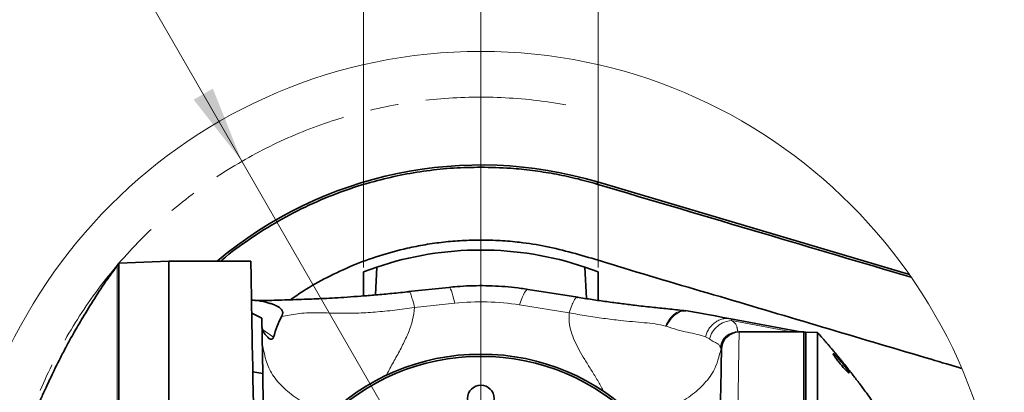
# Model space of a CAD drawing. Header units: millimetres. Extents: x 0 to 12429, y 0 to 8400.
# Tile 64 of 139: x 4090 to 4980, y 7035 to 7371. Entities that reach past the tile are written whole.
import ezdxf

# ---------------------------------------------------------------- set-up
doc = ezdxf.new("R2010")
doc.units = ezdxf.units.MM
doc.header["$LTSCALE"] = 20
doc.linetypes.add('CENTER', pattern=[10.16, 6.35, -1.27, 1.27, -1.27])
doc.styles.add('SLDTEXTSTYLE0', font='TXT', dxfattribs={"width": 0.605})
doc.dimstyles.new('SLDDIMSTYLE10', dxfattribs={"dimtxt": 70, "dimasz": 70, "dimexe": 0, "dimexo": 0.0625, "dimgap": 17.5, "dimtad": 0, "dimtih": 1, "dimtoh": 1, "dimdec": 1, "dimlfac": 0.5, "dimrnd": 1e-09, "dimzin": 12, "dimdsep": 46, "dimtxsty": 'SLDTEXTSTYLE0', "dimsah": 1, "dimcen": 0, "dimadec": 0, "dimazin": 3, "dimtfac": 1, "dimtofl": 0, "dimtmove": 0, "dimatfit": 3, "dimfxl": 1, "dimfrac": 2, "dimtolj": 1, "dimtzin": 12, "dimarcsym": 0})
doc.dimstyles.new('SLDDIMSTYLE11', dxfattribs={"dimtxt": 70, "dimasz": 70, "dimexe": 0, "dimexo": 0.0625, "dimgap": 17.5, "dimtad": 1, "dimdec": 1, "dimlfac": 0.5, "dimrnd": 1e-09, "dimzin": 12, "dimdsep": 46, "dimtxsty": 'SLDTEXTSTYLE0', "dimsah": 1, "dimcen": 0.09, "dimadec": 0, "dimazin": 3, "dimtfac": 1, "dimtmove": 0, "dimatfit": 0, "dimfxl": 1, "dimfrac": 2, "dimtolj": 1, "dimtzin": 12, "dimarcsym": 0})
doc.dimstyles.new('SLDDIMSTYLE9', dxfattribs={"dimtxt": 70, "dimasz": 70, "dimexe": 0, "dimexo": 0.0625, "dimgap": 17.5, "dimtad": 1, "dimdec": 1, "dimlfac": 0.5, "dimrnd": 1e-09, "dimzin": 12, "dimdsep": 46, "dimtxsty": 'SLDTEXTSTYLE0', "dimsah": 1, "dimcen": 0.09, "dimadec": 0, "dimazin": 3, "dimtfac": 1, "dimtofl": 0, "dimtmove": 0, "dimatfit": 3, "dimfxl": 1, "dimfrac": 2, "dimtolj": 1, "dimtzin": 12, "dimarcsym": 0})

# ---------------------------------------------------------------- blocks, each defined once
blk = doc.blocks.new('_D_66')
at = {"color": 7, "linetype": 'Continuous', "lineweight": 0}
for p, q in [((4183.84, 7428.69), (3138.26, 7428.69)), ((4290.65, 7243.69), (4183.84, 7428.69)), ((4506.65, 6869.57), (4290.65, 7243.69))]:
    blk.add_line(p, q, dxfattribs=at)
at = {"color": 7, "linetype": 'Continuous', "lineweight": 18}
blk.add_solid([(4290.65, 7243.69), (4264.31, 7309.31), (4246.99, 7299.31)], dxfattribs=at)
at = {"color": 7, "linetype": 'Continuous', "lineweight": 18, "char_height": 70, "attachment_point": 1, "style": 'SLDTEXTSTYLE0'}
for s, insert in [('R216', (3138.26, 7733.79)), ('Smallest circumscribed', (3138.26, 7626.36)), ('radius axis 4.', (3138.26, 7518.93))]:
    blk.add_mtext(s, dxfattribs=dict(at, insert=insert))
blk = doc.blocks.new('_D_67')
at = {"color": 7, "linetype": 'Continuous', "lineweight": 0}
for p, q in [((4400.65, 7147.79), (4400.65, 7803.38)), ((4506.65, 6873.57), (4506.65, 7803.38)), ((4400.65, 7773.38), (4175.81, 7773.38)), ((4506.65, 7773.38), (4400.65, 7773.38)), ((4506.65, 7773.38), (4626.65, 7773.38))]:
    blk.add_line(p, q, dxfattribs=at)
at = {"color": 7, "linetype": 'Continuous', "lineweight": 18}
for points in [[(4400.65, 7773.38), (4330.65, 7783.38), (4330.65, 7763.38)], [(4506.65, 7773.38), (4576.65, 7763.38), (4576.65, 7783.38)]]:
    blk.add_solid(points, dxfattribs=at)
at = {"color": 7, "linetype": 'Continuous', "lineweight": 18, "insert": (4175.81, 7863.62), "char_height": 70, "attachment_point": 1, "style": 'SLDTEXTSTYLE0'}
blk.add_mtext('53', dxfattribs=at)
blk = doc.blocks.new('SW_SYMBOL_HOLE_DEPTH')
at = {"color": 0, "linetype": 'Continuous', "lineweight": 18}
for p, q in [((0, 17500), (16000, 17500)), ((8000, 17500), (8000, 1500)), ((2000, 11100), (8000, 1500)), ((14000, 11100), (8000, 1500))]:
    blk.add_line(p, q, dxfattribs=at)
blk = doc.blocks.new('_D_68')
at = {"color": 7, "linetype": 'Continuous', "lineweight": 0}
for p, q in [((4400.65, 7147.79), (4400.65, 7943.38)), ((4612.65, 7147.79), (4612.65, 7943.38)), ((4400.65, 7913.38), (3512.88, 7913.38)), ((4400.65, 7913.38), (4612.65, 7913.38))]:
    blk.add_line(p, q, dxfattribs=at)
at = {"color": 7, "linetype": 'Continuous', "lineweight": 18}
for points in [[(4400.65, 7913.38), (4470.65, 7903.38), (4470.65, 7923.38)], [(4612.65, 7913.38), (4542.65, 7923.38), (4542.65, 7903.38)]]:
    blk.add_solid(points, dxfattribs=at)
at = {"color": 7, "linetype": 'Continuous', "lineweight": 18, "xscale": 0.0045117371, "yscale": 0.0045117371, "zscale": 0.0045117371}
blk.add_blockref('SW_SYMBOL_HOLE_DEPTH', (4074.14, 7923.5), dxfattribs=at)
at = {"color": 7, "linetype": 'Continuous', "lineweight": 18, "char_height": 70, "attachment_point": 1, "style": 'SLDTEXTSTYLE0'}
for s, insert in [('106', (3512.88, 8003.81)), ('(4x M12', (3699.54, 8003.81)), ('22)', (4170.83, 8003.81))]:
    blk.add_mtext(s, dxfattribs=dict(at, insert=insert))

msp = doc.modelspace()

# ---------------------------------------------------------------- linework, layer by layer
at = {"color": 8, "linetype": 'Continuous', "lineweight": 18}
for p, q in [((4612.059754, 7225.059821), (4611.486491, 7223.126485)), ((4506.651935, 7163.567616), (4506.651935, 7172.567679)), ((4506.651935, 7131.354167), (4506.651935, 7163.567616)), ((4177.926925, 7149.726464), (4177.938518, 7149.726702)), ((4483.032544, 7115.494563), (4446.632226, 7111.648394)), ((4586.501759, 7106.930329), (4541.639325, 7113.999201)), ((4787.486446, 7089.831664), (4733.176094, 7099.897458)), ((4309.147511, 7091.723277), (4319.237885, 7084.954335)), ((4674.337846, 7094.692065), (4673.7297, 7094.884946)), ((4739.24179, 7089.831664), (4739.485097, 7089.567496)), ((4742.298555, 7089.831664), (4787.486446, 7089.831664)), ((4713.280928, 7083.375766), (4709.731769, 7085.306956)), ((4723.60928, 7075.043751), (4723.171216, 7075.943305)), ((4723.60928, 7075.043751), (4723.954063, 7074.689223)), ((4724.217635, 7073.84689), (4723.954063, 7074.689223))]:
    msp.add_line(p, q, dxfattribs=at)
at = {"color": 7, "linetype": 'Continuous', "lineweight": 35}
for p, q in [((4894.119245, 7141.425683), (4612.059754, 7225.059821)), ((4179.405388, 7151.79093), (4179.39606, 7151.778056)), ((4179.431033, 7151.77901), (4179.431167, 7151.77901)), ((4179.431167, 7151.77901), (4224.651929, 7153.358056)), ((4224.651929, 7153.567626), (4298.694697, 7153.567626)), ((4224.651929, 6585.567547), (4224.651929, 7153.567626)), ((4400.651934, 7143.793656), (4400.651934, 7122.126176)), ((4411.364668, 7123.004986), (4412.682225, 7148.14551)), ((4600.621637, 7148.14551), (4602.11533, 7119.644477)), ((4612.651941, 7118.081643), (4612.651941, 7143.793656)), ((4477.778558, 7129.862382), (4441.378238, 7126.016213)), ((4441.401568, 7125.784947), (4441.778886, 7125.667168)), ((4594.284293, 7120.965554), (4549.421858, 7128.034665)), ((4594.249186, 7120.732142), (4593.692702, 7120.658232)), ((4299.515058, 7106.569125), (4308.595974, 7101.933314)), ((4692.069572, 7108.59759), (4690.221739, 7108.616425)), ((4694.76242, 7108.388259), (4692.09848, 7108.819319)), ((4309.465301, 7052.12958), (4308.595974, 7101.933314)), ((4732.564729, 7101.44551), (4795.567763, 7089.768483)), ((4798.651945, 7089.567496), (4740.215194, 7089.567496)), ((4795.516294, 7089.754893), (4796.651941, 7089.618279)), ((4798.651945, 6649.567558), (4798.651945, 7089.567496)), ((4800.65192, 7089.497639), (4798.651945, 7089.357926)), ((4800.65192, 7089.497639), (4800.65192, 6649.637415)), ((4811.038118, 7089.135005), (4800.65192, 7089.497639)), ((4300.508555, 7053.708865), (4300.437805, 7053.70505)), ((4309.465301, 7052.12958), (4300.508555, 7053.708865)), ((4300.508555, 7053.708865), (4300.508555, 7049.651457))]:
    msp.add_line(p, q, dxfattribs=at)
at = {"color": 8, "linetype": 'Continuous', "lineweight": 18, "flags": 128}
for points in [[(4506.651935, 7238.33759), (4506.651823, 7233.236863), (4506.651681, 7228.151156), (4506.651629, 7223.082377), (4506.651704, 7218.031718), (4506.651845, 7213.000132), (4506.651935, 7207.987858), (4506.65151, 7196.045949), (4506.651503, 7184.242799), (4506.651935, 7172.567679)], [(4179.431033, 7151.77901), (4178.595227, 7150.629832), (4177.938518, 7149.726702)], [(4477.778558, 7129.862382), (4478.018273, 7129.836632), (4478.623931, 7129.374577), (4479.279574, 7128.354384), (4479.977783, 7126.787259), (4480.710637, 7124.691083), (4481.469822, 7122.089698), (4482.246723, 7119.012429), (4483.032544, 7115.494563)], [(4549.421858, 7128.034665), (4549.067554, 7128.037764), (4548.173156, 7127.639844), (4547.203448, 7126.677348), (4546.169606, 7125.161006), (4545.083534, 7123.10846), (4543.957752, 7120.543315), (4542.805266, 7117.495133), (4541.639325, 7113.999201)], [(4740.215194, 7089.567496), (4740.209442, 7089.212252), (4740.192216, 7088.146998), (4740.163547, 7086.375548), (4740.123522, 7083.903624), (4740.072322, 7080.739094), (4740.010035, 7076.891972), (4739.93693, 7072.375371), (4739.853215, 7067.203118), (4739.759159, 7061.39238), (4739.655089, 7054.961754), (4739.541304, 7047.932221), (4739.41819, 7040.326192), (4739.286166, 7032.168461), (4739.145618, 7023.485257), (4738.997024, 7014.304949), (4738.84086, 7004.656626)], [(4787.486446, 7089.831664), (4790.213507, 7089.762761), (4792.39313, 7089.717223), (4794.021052, 7089.694812), (4795.093995, 7089.696004), (4795.609903, 7089.720561), (4795.567763, 7089.768483)]]:
    msp.add_lwpolyline(points, dxfattribs=at)
at = {"color": 7, "linetype": 'Continuous', "lineweight": 35, "flags": 128}
for points in [[(4179.373976, 7151.789023), (4178.62339, 7150.756671), (4177.872789, 7149.724557)], [(4298.694697, 7153.567626), (4298.700814, 7153.21715), (4298.71915, 7152.166917), (4298.749652, 7150.41907), (4298.792255, 7147.978379), (4298.846852, 7144.850566), (4298.913304, 7141.043498), (4298.991453, 7136.566474), (4299.081099, 7131.430461), (4299.182024, 7125.648333), (4299.293984, 7119.234397), (4299.416695, 7112.204386), (4299.549859, 7104.575469), (4299.693142, 7096.366717), (4299.846191, 7087.598159), (4300.008636, 7078.291728), (4300.180074, 7068.470313), (4300.36008, 7058.157994), (4300.5482, 7047.380282), (4300.743986, 7036.163642), (4300.946948, 7024.535968)], [(4400.651934, 7143.793656), (4406.643406, 7146.035029), (4412.682225, 7148.14551)], [(4600.621637, 7148.14551), (4606.660467, 7146.035029), (4612.651941, 7143.793656)], [(4694.778275, 7108.448817), (4703.374308, 7106.855466), (4711.590808, 7105.332686), (4718.700421, 7104.014947), (4725.374651, 7102.778031), (4732.564729, 7101.44551)], [(4811.028224, 7089.135482), (4811.037641, 7089.135005), (4811.038118, 7089.135005), (4811.038118, 7089.135005)], [(4722.511631, 6976.109578), (4722.691071, 6986.388995), (4722.86312, 6996.246411), (4723.027211, 7005.64654), (4723.18269, 7014.555051), (4723.329049, 7022.939994), (4723.465752, 7030.770613), (4723.592263, 7038.018777), (4723.708164, 7044.658496), (4723.813009, 7050.665213), (4723.906439, 7056.01771), (4723.988098, 7060.696198), (4724.057716, 7064.683987), (4724.114996, 7067.966773), (4724.159789, 7070.532157), (4724.191886, 7072.371556), (4724.211198, 7073.47758), (4724.217635, 7073.84689)], [(4309.465301, 7052.12958), (4309.470434, 7051.835372), (4309.488174, 7050.819232), (4309.518505, 7049.081399), (4309.561316, 7046.628787), (4309.616436, 7043.471409), (4309.683633, 7039.621426), (4309.762646, 7035.094573), (4309.853163, 7029.908969), (4309.954826, 7024.08488), (4310.067211, 7017.646147), (4310.189892, 7010.618045), (4310.322356, 7003.028943), (4310.464096, 6994.908883), (4310.61453, 6986.290528), (4310.773064, 6977.208211), (4310.939055, 6967.69817), (4311.111857, 6957.798316), (4311.290775, 6947.548463), (4311.47508, 6936.989381), (4311.664056, 6926.16327), (4311.85693, 6915.113284), (4311.860417, 6914.913608)]]:
    msp.add_lwpolyline(points, dxfattribs=at)
at = {"color": 7, "linetype": 'Continuous', "lineweight": 18}
msp.add_circle((4506.651901, 6869.590865), 473.326351, dxfattribs=at)
at = {"color": 7, "linetype": 'Continuous', "lineweight": 35}
for centre, radius in [((4506.651934, 6869.567665), 200.000001), ((4506.651935, 6869.567542), 198.000008), ((4506.65197, 7029.567619), 11.999982)]:
    msp.add_circle(centre, radius, dxfattribs=at)
at = {"color": 7, "linetype": 'CENTER', "lineweight": 18}
msp.add_arc((4506.651934, 6869.567581), 432, 79.755238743, 202.763163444, dxfattribs=at)
at = {"color": 7, "linetype": 'Continuous', "lineweight": 35}
for centre, radius, start, end in [((4506.651713, 6869.568007), 370.790082, 73.484210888, 130.010110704), ((4506.652815, 6869.563889), 294.003727, 90.00017155, 108.640175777), ((4506.651047, 6869.563886), 294.00373, 71.359824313, 89.999826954), ((4740.215052, 7073.567642), 15.999854, 89.999491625, 178.999956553), ((4797.758768, 7101.610286), 12.04279, 259.517507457, 269.980013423)]:
    msp.add_arc(centre, radius, start, end, dxfattribs=at)
at = {"color": 8, "linetype": 'Continuous', "lineweight": 18}
for centre, radius, start, end in [((4506.651959, 6891.978318), 224.760736, 81.044637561, 96.032174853), ((4739.509567, 7073.601997), 15.965518, 90.087816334, 174.818887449), ((4787.824389, 7089.882204), 0.341702, 188.505741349, 247.073082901)]:
    msp.add_arc(centre, radius, start, end, dxfattribs=at)
at = {"color": 7, "linetype": 'Continuous', "lineweight": 35}
for points, knots in [([(4271.526304, 7153.567626), (4271.910427, 7153.912612), (4280.1451, 7161.308269), (4297.554372, 7173.628556), (4323.681352, 7190.282638), (4351.212265, 7204.43973), (4380.133386, 7216.43459), (4407.865154, 7225.220711), (4433.809399, 7231.343367), (4457.746939, 7235.329692), (4482.073508, 7237.863499), (4498.447014, 7238.179326), (4506.651935, 7238.33759)], [0, 0, 0, 0, 0.006075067, 0.1302345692, 0.2500330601, 0.3706636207, 0.4939178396, 0.6180780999, 0.7125202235, 0.807367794, 0.9034701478, 1, 1, 1, 1]), ([(4506.651935, 7238.33759), (4515.660198, 7238.151151), (4531.237311, 7237.828759), (4553.278383, 7235.544984), (4572.819877, 7232.527013), (4592.277036, 7228.495425), (4605.077108, 7224.917873), (4611.486491, 7223.126485)], [0, 0, 0, 0, 0.2542067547, 0.4395750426, 0.6249433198, 0.8121977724, 1, 1, 1, 1]), ([(4611.486491, 7223.126485), (4661.457197, 7208.315709), (4756.239034, 7180.223398), (4851.037552, 7152.187434), (4895.856571, 7138.93254)], [0, 0, 0, 0, 0.5272181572, 1, 1, 1, 1]), ([(4334.620361, 7118.657185), (4338.382395, 7121.313273), (4348.977201, 7128.793463), (4367.732973, 7139.162086), (4390.734306, 7149.927957), (4414.904521, 7158.724721), (4436.962822, 7164.705371), (4456.387671, 7168.527797), (4472.987316, 7170.836832), (4489.75908, 7172.294139), (4501.020985, 7172.476499), (4506.651935, 7172.567679)], [0, 0, 0, 0, 0.0754248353, 0.2124147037, 0.3503514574, 0.4912860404, 0.6332548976, 0.7243761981, 0.8154974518, 0.9077487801, 1, 1, 1, 1]), ([(4506.651935, 7172.567679), (4512.496113, 7172.471036), (4524.204228, 7172.277423), (4543.895676, 7170.487389), (4565.686378, 7167.139496), (4597.235479, 7159.26134), (4651.279324, 7142.358172), (4728.775271, 7119.869201), (4821.273443, 7092.283044), (4892.174678, 7071.297134), (4932.214579, 7059.423171), (4941.418004, 7056.693865)], [0, 0, 0, 0, 0.0388717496, 0.077874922, 0.1314442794, 0.1853570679, 0.294009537, 0.5080984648, 0.7221669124, 0.9361383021, 1, 1, 1, 1]), ([(4177.996438, 7149.664952), (4175.063601, 7145.646085), (4167.85464, 7135.767649), (4157.492317, 7120.088168), (4147.083744, 7103.383689), (4138.232224, 7088.161201), (4131.103113, 7075.146747), (4125.430046, 7064.250884), (4120.986131, 7055.357313), (4117.291662, 7047.689175), (4114.295737, 7041.27221), (4111.942056, 7036.096944), (4109.799123, 7031.286204), (4107.721591, 7026.521082), (4105.588142, 7021.508507), (4103.639775, 7016.8275), (4101.871167, 7012.479569), (4100.684415, 7009.521828), (4100.093311, 7008.010721), (4100.026619, 7007.84023)], [0, 0, 0, 0, 0.0919626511, 0.2260456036, 0.3472958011, 0.4557694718, 0.5515091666, 0.621583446, 0.6828415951, 0.7352876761, 0.7789244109, 0.8137527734, 0.8403842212, 0.8762778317, 0.9098461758, 0.941088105, 0.9700049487, 0.9966157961, 1, 1, 1, 1]), ([(4179.431167, 7151.77901), (4179.417172, 7151.537907), (4179.361322, 7150.575772), (4179.249922, 7148.409851), (4179.357531, 7144.814005), (4179.397246, 7139.798695), (4179.363283, 7133.40218), (4179.342719, 7125.637014), (4179.350331, 7116.569817), (4179.361163, 7106.216272), (4179.35773, 7094.664643), (4179.34686, 7081.934765), (4179.338482, 7068.135733), (4179.33868, 7053.291394), (4179.341742, 7037.528587), (4179.333383, 7020.874493), (4179.322192, 7003.471449), (4179.321708, 6985.349728), (4179.32001, 6966.664149), (4179.317692, 6947.447055), (4179.319014, 6927.862638), (4179.321338, 6907.944792), (4179.320067, 6887.863788), (4179.315369, 6867.654278), (4179.315926, 6847.489112), (4179.323313, 6827.403063), (4179.32708, 6807.567907), (4179.315644, 6788.017903), (4179.312871, 6768.920177), (4179.315175, 6750.307712), (4179.323677, 6732.339574), (4179.33689, 6715.046878), (4179.338506, 6698.577477), (4179.336375, 6682.959868), (4179.340417, 6668.327484), (4179.348821, 6654.705556), (4179.359594, 6642.210683), (4179.360422, 6630.864475), (4179.348437, 6620.764065), (4179.338912, 6611.926099), (4179.378965, 6604.427426), (4179.392075, 6598.27884), (4179.345294, 6593.539637), (4179.213247, 6590.241259), (4179.461874, 6588.348557), (4179.454011, 6587.554341), (4179.452043, 6587.355568)], [0, 0, 0, 0, 0.0012836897, 0.0051226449, 0.0115215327, 0.0203916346, 0.0317834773, 0.0455179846, 0.0616647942, 0.0799760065, 0.1005479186, 0.1230624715, 0.147636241, 0.1738907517, 0.2019611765, 0.231416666, 0.2624084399, 0.2944595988, 0.3277348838, 0.3617236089, 0.3965998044, 0.43182744, 0.4675883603, 0.5033317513, 0.5392424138, 0.5747676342, 0.6100905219, 0.644667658, 0.6786772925, 0.71159628, 0.7435942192, 0.7741792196, 0.8035081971, 0.8311302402, 0.8571879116, 0.8812803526, 0.9035317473, 0.9235990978, 0.9415861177, 0.9572165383, 0.9705724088, 0.9814452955, 0.9898891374, 0.9957806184, 0.9989439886, 1, 1, 1, 1]), ([(4549.421858, 7128.034665), (4547.284967, 7128.355864), (4541.31604, 7129.253063), (4531.466881, 7130.338843), (4519.882937, 7131.147353), (4508.285153, 7131.461231), (4496.690904, 7131.279902), (4486.516962, 7130.715189), (4480.224891, 7130.101127), (4477.778558, 7129.862382)], [0, 0, 0, 0, 0.09020103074, 0.25195641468, 0.41346710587, 0.57481941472, 0.73610981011, 0.89740048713, 1, 1, 1, 1]), ([(4441.748938, 7125.935628), (4436.572546, 7125.400328), (4426.552363, 7124.364123), (4412.000612, 7123.038157), (4398.486856, 7121.92571), (4386.126973, 7121.027249), (4374.980599, 7120.327686), (4364.945533, 7119.795706), (4355.807417, 7119.391143), (4346.515374, 7119.042572), (4336.931145, 7118.743404), (4327.074651, 7118.39324), (4318.000882, 7118.10607), (4310.035122, 7118.035489), (4304.854726, 7118.013116), (4302.362157, 7118.157508), (4302.078996, 7118.173911)], [0, 0, 0, 0, 0.1115478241, 0.2159283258, 0.3132048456, 0.4021945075, 0.4815594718, 0.5525958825, 0.6175970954, 0.6776266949, 0.7519119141, 0.8231344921, 0.8890426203, 0.9464839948, 0.993920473, 1, 1, 1, 1]), ([(4326.551129, 7103.679253), (4326.91281, 7104.454045), (4327.429456, 7105.560799), (4327.54169, 7107.123724), (4327.39331, 7108.04044), (4327.110685, 7108.774875), (4326.650946, 7109.598583), (4325.795314, 7110.602388), (4324.693525, 7111.487707), (4323.636381, 7112.178795), (4321.910858, 7113.16407), (4319.322095, 7114.287736), (4315.792221, 7115.486602), (4310.220441, 7116.957971), (4304.675182, 7118.111317), (4300.320051, 7118.203571), (4299.311605, 7118.224932)], [0, 0, 0, 0, 0.0714084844, 0.1020037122, 0.1309323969, 0.1491530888, 0.1682696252, 0.2104354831, 0.2596097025, 0.2872769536, 0.3171462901, 0.427467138, 0.5250614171, 0.6320305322, 0.9147953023, 1, 1, 1, 1]), ([(4690.238577, 7108.90372), (4685.358465, 7109.414788), (4675.677919, 7110.42858), (4660.817825, 7111.947349), (4646.715591, 7113.550611), (4633.13051, 7115.241418), (4620.310846, 7116.962067), (4607.123354, 7118.84832), (4598.232379, 7120.230513), (4593.737331, 7120.929314)], [0, 0, 0, 0, 0.1513469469, 0.3002228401, 0.4607342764, 0.5891104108, 0.72247216, 0.8596890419, 1, 1, 1, 1]), ([(4326.548603, 7103.681637), (4325.073918, 7100.745832), (4322.053244, 7094.732271), (4320.190991, 7088.264537), (4319.237885, 7084.954335)], [0, 0, 0, 0, 0.4881975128, 1, 1, 1, 1]), ([(4314.028491, 7084.732844), (4313.246859, 7085.609541), (4311.825007, 7087.204323), (4310.165339, 7089.577508), (4309.029619, 7091.634082), (4308.828877, 7092.980247), (4308.742095, 7093.562199)], [0, 0, 0, 0, 0.3364497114, 0.6120295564, 0.8322791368, 1, 1, 1, 1]), ([(4867.013764, 7017.652823), (4865.037219, 7020.596139), (4860.711017, 7027.038379), (4854.229171, 7036.029395), (4848.712559, 7043.440562), (4844.88171, 7048.450636), (4842.528146, 7051.486092), (4840.981846, 7053.459976), (4840.037842, 7054.658533), (4839.250217, 7055.6549), (4838.316597, 7056.831985), (4837.192342, 7058.240808), (4835.877368, 7059.880334), (4834.368863, 7061.748045), (4832.664974, 7063.841791), (4830.953986, 7065.927446), (4829.238992, 7068.002187), (4827.520203, 7070.066088), (4825.797744, 7072.11908), (4824.069295, 7074.164195), (4822.335082, 7076.201465), (4820.59517, 7078.230854), (4818.883054, 7080.214344), (4817.198273, 7082.153079), (4815.536897, 7084.043704), (4813.871469, 7085.927205), (4812.366895, 7087.622664), (4811.422618, 7088.694064), (4811.031264, 7089.138104)], [0, 0, 0, 0, 0.1170401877, 0.256174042, 0.3658594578, 0.4220487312, 0.4643825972, 0.4926643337, 0.5048283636, 0.5147506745, 0.5345942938, 0.554427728, 0.5742552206, 0.6039795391, 0.6336873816, 0.6633736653, 0.6930393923, 0.7225531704, 0.752044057, 0.7815111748, 0.8109534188, 0.8403698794, 0.8697614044, 0.8974565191, 0.9251651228, 0.9528521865, 0.9804596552, 1, 1, 1, 1]), ([(4811.038118, 6650.000169), (4811.039287, 6650.251183), (4811.043987, 6651.260482), (4811.046297, 6653.563017), (4811.048364, 6657.437556), (4811.054104, 6662.795298), (4811.055603, 6669.601434), (4811.060079, 6677.802755), (4811.064637, 6687.472774), (4811.065205, 6698.380584), (4811.073406, 6710.478815), (4811.07146, 6723.654781), (4811.078125, 6738.030586), (4811.079795, 6753.266487), (4811.080042, 6769.252135), (4811.086953, 6785.917514), (4811.082948, 6803.378616), (4811.088876, 6821.265731), (4811.087237, 6839.413319), (4811.086953, 6857.687904), (4811.088547, 6876.264248), (4811.085862, 6894.707872), (4811.090049, 6912.930761), (4811.083576, 6930.755768), (4811.086059, 6948.354635), (4811.082454, 6965.317561), (4811.078585, 6981.525415), (4811.080455, 6996.890937), (4811.071961, 7011.52777), (4811.073566, 7025.133048), (4811.067522, 7037.56602), (4811.063943, 7048.738632), (4811.06251, 7058.762386), (4811.055717, 7067.407601), (4811.055532, 7074.616188), (4811.049413, 7080.337359), (4811.047027, 7084.618879), (4811.04489, 7087.396622), (4811.039697, 7088.729693), (4811.038118, 7089.135005)], [0, 0, 0, 0, 0.001714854, 0.0068952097, 0.0157300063, 0.0281842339, 0.0434972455, 0.0622269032, 0.0842124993, 0.1095590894, 0.1367448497, 0.1668629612, 0.1995721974, 0.2349548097, 0.2709487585, 0.3087799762, 0.3488062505, 0.3902362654, 0.4309778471, 0.4727835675, 0.5150811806, 0.5578842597, 0.5987832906, 0.6395729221, 0.6796578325, 0.7190119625, 0.7554570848, 0.7903836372, 0.8239832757, 0.8554502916, 0.8833296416, 0.9089205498, 0.9317772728, 0.951808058, 0.9679813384, 0.9810235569, 0.9908929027, 0.9972310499, 1, 1, 1, 1]), ([(4319.237885, 7084.954335), (4319.07597, 7084.453381), (4318.761426, 7083.480199), (4317.326058, 7082.774707), (4315.927432, 7083.170861), (4314.866123, 7083.880725), (4314.276098, 7084.480954), (4314.028491, 7084.732844)], [0, 0, 0, 0, 0.2258761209, 0.4387995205, 0.6276915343, 0.8437586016, 1, 1, 1, 1]), ([(4830.403578, 7062.35583), (4830.61368, 7062.092631), (4831.691281, 7060.742695), (4833.760229, 7058.318688), (4836.07886, 7055.535929), (4838.093387, 7053.829199), (4838.828171, 7052.780003), (4839.796377, 7052.694631), (4839.107967, 7053.743316), (4838.616763, 7054.676755), (4837.184868, 7056.67824), (4835.334907, 7059.1416), (4832.805827, 7062.311088), (4830.264075, 7065.224861), (4828.039241, 7067.880093), (4826.560639, 7068.961257), (4825.732827, 7070.153709), (4825.102896, 7069.640617), (4825.900788, 7068.781199), (4826.519752, 7067.426732), (4828.252234, 7065.163629), (4829.600029, 7063.404571), (4830.403578, 7062.35583)], [0, 0, 0, 0, 0.0224541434, 0.1151661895, 0.2125366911, 0.2636758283, 0.2897755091, 0.2977632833, 0.3131213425, 0.3423064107, 0.3868755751, 0.4666050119, 0.5532577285, 0.6542177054, 0.7292575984, 0.7730803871, 0.7935253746, 0.7995046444, 0.8180901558, 0.8505839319, 0.9109189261, 1, 1, 1, 1])]:
    msp.add_open_spline(points, degree=3, knots=knots, dxfattribs=at)
at = {"color": 8, "linetype": 'Continuous', "lineweight": 18}
for points, knots in [([(4177.938518, 7149.726702), (4177.916865, 7149.435834), (4177.831061, 7148.283226), (4177.793671, 7145.69371), (4177.892305, 7141.394185), (4177.910978, 7135.41295), (4177.859135, 7126.962285), (4177.876306, 7115.809794), (4177.888394, 7101.712792), (4177.879633, 7085.381337), (4177.867691, 7066.994187), (4177.873655, 7046.705477), (4177.871724, 7024.691734), (4177.860343, 7001.196538), (4177.858811, 6976.46808), (4177.855629, 6950.651639), (4177.858998, 6923.956428), (4177.857941, 6896.714641), (4177.854571, 6869.314505), (4177.859361, 6841.986531), (4177.86786, 6814.896815), (4177.853527, 6788.317913), (4177.849898, 6762.541089), (4177.85586, 6737.806153), (4177.873254, 6714.309728), (4177.871983, 6692.307903), (4177.868483, 6672.045144), (4177.87933, 6653.660289), (4177.889595, 6637.337565), (4177.874996, 6623.261897), (4177.858488, 6612.11702), (4177.911346, 6603.67015), (4177.903867, 6597.703791), (4177.748254, 6593.423358), (4177.901703, 6590.849635), (4177.947568, 6589.69788), (4177.959126, 6589.407636)], [0, 0, 0, 0, 0.0015614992, 0.0061876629, 0.0138553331, 0.0245891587, 0.0382086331, 0.059101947, 0.084299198, 0.1136846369, 0.1465408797, 0.1827445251, 0.2223108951, 0.2644030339, 0.3085384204, 0.3547076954, 0.4026249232, 0.4514652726, 0.500560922, 0.5493259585, 0.5977799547, 0.6455999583, 0.6916300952, 0.7357897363, 0.7780314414, 0.8174305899, 0.8535880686, 0.8865187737, 0.9158635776, 0.9409804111, 0.9618801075, 0.975534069, 0.9862039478, 0.99382835, 0.9984447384, 1, 1, 1, 1]), ([(4441.778886, 7125.667168), (4441.932527, 7125.627643), (4443.049276, 7125.340348), (4443.69024, 7122.016656), (4445.38367, 7117.804559), (4446.174405, 7113.905738), (4446.632226, 7111.648394)], [0, 0, 0, 0, 0.0308676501, 0.2243629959, 0.550920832, 1, 1, 1, 1]), ([(4593.692702, 7120.658232), (4593.466875, 7120.642083), (4592.155148, 7120.548278), (4590.700254, 7117.278882), (4588.455434, 7113.075668), (4587.215429, 7109.175197), (4586.501759, 7106.930329)], [0, 0, 0, 0, 0.0416567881, 0.2419654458, 0.563722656, 1, 1, 1, 1]), ([(4446.632226, 7111.648394), (4440.673284, 7110.811611), (4428.88471, 7109.156201), (4411.346774, 7107.467585), (4394.404321, 7106.472133), (4379.899352, 7106.439023), (4367.874663, 7106.710137), (4358.218316, 7106.925696), (4349.224294, 7106.932761), (4341.001166, 7105.999681), (4333.564601, 7104.717744), (4328.812195, 7104.016238), (4326.550264, 7103.682353)], [0, 0, 0, 0, 0.14970981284, 0.29617089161, 0.43827368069, 0.57182667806, 0.65695036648, 0.73753428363, 0.81222012, 0.88047653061, 0.94311220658, 1, 1, 1, 1]), ([(4446.632226, 7111.648394), (4446.200661, 7107.866746), (4445.318601, 7100.137563), (4441.24256, 7088.875924), (4436.00383, 7077.680378), (4429.957148, 7066.500787), (4424.77777, 7057.422745), (4421.966014, 7051.912184), (4421.107854, 7050.230338)], [0, 0, 0, 0, 0.1697958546, 0.3470400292, 0.532341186, 0.7231791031, 0.9155130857, 1, 1, 1, 1]), ([(4617.641595, 7035.67393), (4617.32032, 7036.394306), (4615.6039, 7040.242941), (4611.615815, 7046.880441), (4606.155971, 7055.785695), (4600.663393, 7064.488598), (4595.632345, 7073.046886), (4591.3678, 7081.446966), (4588.152548, 7089.883978), (4586.290131, 7098.430498), (4586.431721, 7104.117331), (4586.501759, 7106.930329)], [0, 0, 0, 0, 0.0299593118, 0.1600586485, 0.2933861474, 0.4271130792, 0.5509535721, 0.670497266, 0.7845329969, 0.8934190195, 1, 1, 1, 1]), ([(4673.7297, 7094.884946), (4670.6241, 7095.576724), (4664.253957, 7096.995687), (4654.253803, 7097.971096), (4643.73237, 7098.885988), (4631.444169, 7100.07538), (4617.530678, 7101.832873), (4602.056604, 7104.029695), (4591.72671, 7105.955991), (4586.501759, 7106.930329)], [0, 0, 0, 0, 0.1082317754, 0.222002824, 0.341584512, 0.4679664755, 0.6422668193, 0.8190554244, 1, 1, 1, 1]), ([(4690.221739, 7108.616425), (4689.494647, 7108.659399), (4686.675242, 7108.826036), (4681.914914, 7106.186365), (4676.944353, 7101.419008), (4674.818848, 7097.098735), (4673.7297, 7094.884946)], [0, 0, 0, 0, 0.0953956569, 0.3699106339, 0.6771303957, 1, 1, 1, 1]), ([(4694.778275, 7108.448817), (4692.877131, 7108.555957), (4688.829822, 7108.784046), (4682.928546, 7105.869848), (4677.808465, 7101.091444), (4675.509256, 7096.851996), (4674.337846, 7094.692065)], [0, 0, 0, 0, 0.2135817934, 0.4546901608, 0.7221732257, 1, 1, 1, 1]), ([(4732.564729, 7101.44551), (4731.434785, 7101.588995), (4729.105462, 7101.884782), (4725.487512, 7101.429317), (4721.861186, 7100.247082), (4718.420464, 7098.276237), (4715.359586, 7095.63102), (4712.844684, 7092.464803), (4710.905401, 7088.997044), (4710.11745, 7086.519598), (4709.731769, 7085.306956)], [0, 0, 0, 0, 0.1110500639, 0.228924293, 0.3530140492, 0.4820639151, 0.6140267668, 0.7462458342, 0.8757942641, 1, 1, 1, 1]), ([(4713.280928, 7083.375766), (4714.118166, 7085.502102), (4715.833321, 7089.858089), (4720.638664, 7095.093784), (4726.571921, 7098.835428), (4731.03455, 7099.553072), (4733.176094, 7099.897458)], [0, 0, 0, 0, 0.2485188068, 0.5091125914, 0.764431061, 1, 1, 1, 1]), ([(4732.564729, 7101.44551), (4732.767881, 7101.309986), (4733.295352, 7100.958108), (4733.221502, 7100.3013), (4733.176094, 7099.897458)], [0, 0, 0, 0, 0.3851439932, 1, 1, 1, 1]), ([(4733.176094, 7099.897458), (4733.827121, 7099.506849), (4735.054813, 7098.770248), (4736.569467, 7097.384707), (4737.613918, 7095.942322), (4738.137778, 7094.650471), (4738.389989, 7093.539165), (4738.572369, 7092.530281), (4738.745197, 7091.499277), (4738.957539, 7090.59082), (4739.153838, 7090.066561), (4739.24179, 7089.831664)], [0, 0, 0, 0, 0.1844811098, 0.3478900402, 0.4961777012, 0.6142192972, 0.6843862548, 0.7734042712, 0.8638121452, 0.9389801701, 1, 1, 1, 1]), ([(4709.731769, 7085.306956), (4707.258533, 7086.041551), (4701.958512, 7087.615752), (4693.348278, 7089.2693), (4683.962306, 7091.482797), (4677.614335, 7093.599523), (4674.337846, 7094.692065)], [0, 0, 0, 0, 0.2111106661, 0.452399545, 0.7173573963, 1, 1, 1, 1]), ([(4723.171216, 7075.943305), (4723.60958, 7077.748696), (4724.521374, 7081.503899), (4728.362896, 7086.103454), (4733.490034, 7089.239675), (4737.368992, 7089.638909), (4739.24179, 7089.831664)], [0, 0, 0, 0, 0.23923649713, 0.49761057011, 0.75744153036, 1, 1, 1, 1]), ([(4363.021382, 7018.892123), (4360.194038, 7019.821044), (4351.584123, 7022.649823), (4338.714889, 7030.162353), (4325.701138, 7041.024331), (4313.098995, 7056.820751), (4310.575552, 7070.991978), (4308.97962, 7079.954459)], [0, 0, 0, 0, 0.1030946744, 0.3139471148, 0.5109184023, 0.6906842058, 1, 1, 1, 1]), ([(4723.171216, 7075.943305), (4722.797682, 7076.753987), (4722.050359, 7078.375904), (4719.432304, 7079.734429), (4716.430964, 7081.130271), (4714.40632, 7082.573533), (4713.280928, 7083.375766)], [0, 0, 0, 0, 0.2061212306, 0.4123826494, 0.6733747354, 1, 1, 1, 1]), ([(4723.954034, 7074.688985), (4722.158993, 7067.608218), (4719.07293, 7055.434852), (4707.604112, 7041.062307), (4694.629026, 7030.004292), (4678.643345, 7021.599563), (4665.919122, 7016.041995), (4658.398333, 7015.230441), (4657.143813, 7015.095069)], [0, 0, 0, 0, 0.2273363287, 0.3908401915, 0.569992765, 0.761771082, 0.9602617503, 1, 1, 1, 1])]:
    msp.add_open_spline(points, degree=3, knots=knots, dxfattribs=at)

# ---------------------------------------------------------------- dimensions: what is measured, and where the dimension line sits
at = {"color": 7, "linetype": 'Continuous', "lineweight": 18}
dim = msp.add_linear_dim(base=(4612.651934, 7913.381669), p1=(4400.651934, 7143.793765), p2=(4612.651934, 7143.793765), text='<> (4x M12 {\\fGDT;x}22)', dimstyle='SLDDIMSTYLE9', dxfattribs=at)
dim.commit()
dim.dimension.update_dxf_attribs({"geometry": '_D_68', "text_midpoint": (3911.316095, 7913.381669), "dimtype": 160})
dim = msp.add_linear_dim(base=(4400.651934, 7773.381669), p1=(4506.651934, 6869.567581), p2=(4400.651934, 7143.793765), dimstyle='SLDDIMSTYLE11', dxfattribs=at)
dim.commit()
dim.dimension.update_dxf_attribs({"geometry": '_D_67', "text_midpoint": (4229.280718, 7773.381669), "dimtype": 160})
dim = msp.add_radius_dim(center=(4506.651934, 6869.567581), mpoint=(4290.651934, 7243.690556), text='<>\\PSmallest circumscribed \\Pradius axis 4.', dimstyle='SLDDIMSTYLE10', dxfattribs=at)
dim.commit()
dim.dimension.update_dxf_attribs({"geometry": '_D_66', "text_midpoint": (3646.050352, 7589.836508), "dimtype": 164})

doc.saveas('drawing.dxf')
